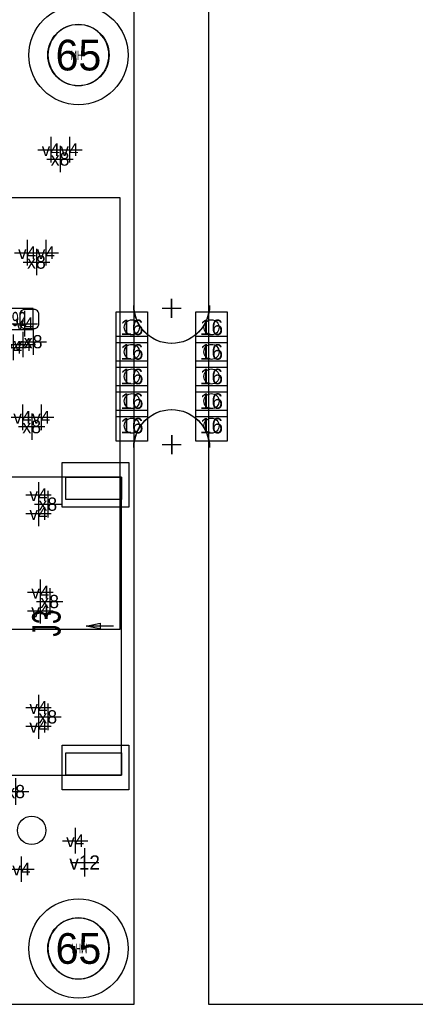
# Model space of a CAD drawing. Extents: x -36 to 384, y -28 to 269.
# Tile 19 of 52: x 47 to 58, y 0 to 26. Entities that reach past the tile are written whole.
import ezdxf
from ezdxf.enums import TextEntityAlignment as Align

# ---------------------------------------------------------------- set-up
doc = ezdxf.new("R2010")
doc.units = 0
for name, color, linetype in [('BG_OUTLINE', 7, 'CONTINUOUS'), ('BG_PANEL', 7, 'CONTINUOUS'), ('MA_NCLEGEND-1-16', 7, 'CONTINUOUS'), ('MA_NCLEGEND-1-2', 7, 'CONTINUOUS'), ('MA_NCLEGEND-14-15', 7, 'CONTINUOUS'), ('MA_NCLEGEND-15-16', 7, 'CONTINUOUS'), ('MA_NCLEGEND-2-3', 7, 'CONTINUOUS'), ('MA_NCLEGEND-3-14', 7, 'CONTINUOUS'), ('PG_ASSEMBLY_BOTTOM', 7, 'CONTINUOUS'), ('PG_ASSEMBLY_TOP', 7, 'CONTINUOUS'), ('PIN_BOTTOM', 7, 'CONTINUOUS'), ('PIN_TOP', 7, 'CONTINUOUS'), ('RD_ASSEMBLY_TOP', 7, 'CONTINUOUS')]:
    doc.layers.add(name, color=color, linetype=linetype)

# ---------------------------------------------------------------- blocks, each defined once
blk = doc.blocks.new('FIGURE_CROSS')
for points in [[(0, 0.5), (0, -0.5)], [(-0.5, 0), (0.5, 0)]]:
    blk.add_lwpolyline(points)
blk = doc.blocks.new('FIGURE_SQUARE')
blk.add_lwpolyline([(-0.5, -0.5), (-0.5, 0.5), (0.5, 0.5), (0.5, -0.5)], close=True)
blk = doc.blocks.new('FIGURE_CIRCLE')
blk.add_circle((0, 0), 0.5)

msp = doc.modelspace()

# ---------------------------------------------------------------- linework, layer by layer
at = {"layer": 'BG_OUTLINE'}
msp.add_lwpolyline([(50.000002, 0), (50.000002, 79.999992), (0, 79.999992), (0, 0)], close=True, dxfattribs=at)
at = {"layer": 'BG_PANEL'}
msp.add_lwpolyline([(101.999898, 0), (101.999898, 79.99984), (51.999896, 79.99984), (51.999896, 0)], close=True, dxfattribs=at)
for points in [[(51.0032, 18.4404), (51.0032, 18.9484)], [(51.009296, 18.4404), (51.009296, 18.9484)], [(51.2572, 18.6944), (50.7492, 18.6944)], [(51.263296, 18.6944), (50.755296, 18.6944)], [(51.0032, 15.2908), (51.0032, 14.7828)], [(51.009296, 15.2908), (51.009296, 14.7828)], [(50.7492, 15.0368), (51.2572, 15.0368)], [(50.755296, 15.0368), (51.263296, 15.0368)]]:
    msp.add_lwpolyline(points, dxfattribs=at)
for points in [[(52.0192, 18.7706, -1), (49.9872, 18.7706)], [(52.025296, 18.7706, -1), (49.993296, 18.7706)], [(49.9872, 14.9606, -1), (52.0192, 14.9606)], [(49.993296, 14.9606, -1), (52.025296, 14.9606)]]:
    msp.add_lwpolyline(points, format="xyb", dxfattribs=at)
at = {"layer": 'PG_ASSEMBLY_BOTTOM'}
msp.add_lwpolyline([(49.615598, 21.670366), (49.615598, 10.07016), (36.515802, 10.07016), (36.515802, 21.035366), (37.150802, 21.670366), (49.615598, 21.670366)], dxfattribs=at)
at = {"layer": 'PG_ASSEMBLY_TOP'}
for points in [[(49.319002, 25.499949, 1), (47.680804, 25.499949, 1), (49.319002, 25.499949)], [(49.319002, 1.499997, 1), (47.680804, 1.499997, 1), (49.319002, 1.499997)]]:
    msp.add_lwpolyline(points, format="xyb", dxfattribs=at)
for points in [[(46.2153, 18.13085), (47.2821, 18.13085), (47.2821, 18.68965), (46.2153, 18.68965)], [(49.659997, 6.160008), (49.659997, 14.160017), (45.410095, 14.160017), (45.410095, 6.160008)], [(49.659997, 13.560019), (48.159899, 13.560019), (48.159899, 14.160017), (49.659997, 14.160017)], [(49.659997, 6.160008), (48.159899, 6.160008), (48.159899, 6.760007), (49.659997, 6.760007)]]:
    msp.add_lwpolyline(points, close=True, dxfattribs=at)
for points in [[(48.705999, 10.16), (49.086999, 10.2362)], [(49.442599, 10.16), (48.705999, 10.16)], [(49.086999, 10.0838), (48.705999, 10.16)], [(49.086999, 10.2362), (49.086999, 10.0838)]]:
    msp.add_lwpolyline(points, dxfattribs=at)
at = {"layer": 'PIN_BOTTOM'}
for centre, radius in [((48.499903, 25.499949), 1.3335), ((49.9364, 18.1864), 0.2032), ((52.076096, 18.1864), 0.2032), ((49.9364, 17.526), 0.2032), ((52.076096, 17.526), 0.2032), ((49.9364, 16.8656), 0.2032), ((52.076096, 16.8656), 0.2032), ((49.9364, 16.2052), 0.2032), ((52.076096, 16.2052), 0.2032), ((49.9364, 15.5448), 0.2032), ((52.076096, 15.5448), 0.2032), ((47.244, 4.6736), 0.381), ((48.499903, 1.499997), 1.3335)]:
    msp.add_circle(centre, radius, dxfattribs=at)
at = {"layer": 'PIN_TOP'}
msp.add_lwpolyline([(47.0281, 18.15625), (47.3329, 18.15625, 0.294587), (47.4345, 18.25785), (47.4345, 18.56265, 0.294587), (47.3329, 18.66425), (47.0281, 18.66425, 0.294587), (46.9265, 18.56265), (46.9265, 18.25785, 0.294587)], format="xyb", close=True, dxfattribs=at)
for points in [[(49.858041, 13.356844), (48.057943, 13.356844), (48.057943, 14.55674), (49.858041, 14.55674)], [(49.858041, 5.76326), (48.057943, 5.76326), (48.057943, 6.963156), (49.858041, 6.963156)]]:
    msp.add_lwpolyline(points, close=True, dxfattribs=at)
for centre, radius in [((48.499903, 25.499949), 1.3335), ((49.9364, 18.1864), 0.2032), ((52.076096, 18.1864), 0.2032), ((49.9364, 17.526), 0.2032), ((52.076096, 17.526), 0.2032), ((49.9364, 16.8656), 0.2032), ((52.076096, 16.8656), 0.2032), ((49.9364, 16.2052), 0.2032), ((52.076096, 16.2052), 0.2032), ((49.9364, 15.5448), 0.2032), ((52.076096, 15.5448), 0.2032), ((48.499903, 1.499997), 1.3335)]:
    msp.add_circle(centre, radius, dxfattribs=at)

# ---------------------------------------------------------------- block references
at = {"layer": 'MA_NCLEGEND-1-16'}
for name, p, xscale, yscale in [('FIGURE_CIRCLE', (48.499903, 25.499949), 1.651, 1.651), ('FIGURE_SQUARE', (49.9364, 18.1864), 0.8382, 0.8382), ('FIGURE_SQUARE', (52.076096, 18.1864), 0.8382, 0.8382), ('FIGURE_SQUARE', (49.9364, 17.526), 0.8382, 0.8382), ('FIGURE_SQUARE', (52.076096, 17.526), 0.8382, 0.8382), ('FIGURE_SQUARE', (49.9364, 16.8656), 0.8382, 0.8382), ('FIGURE_SQUARE', (52.076096, 16.8656), 0.8382, 0.8382), ('FIGURE_SQUARE', (49.9364, 16.2052), 0.8382, 0.8382), ('FIGURE_SQUARE', (52.076096, 16.2052), 0.8382, 0.8382), ('FIGURE_SQUARE', (49.9364, 15.5448), 0.8382, 0.8382), ('FIGURE_SQUARE', (52.076096, 15.5448), 0.8382, 0.8382), ('FIGURE_CROSS', (48.6664, 3.81), 0.762, 0.762), ('FIGURE_CIRCLE', (48.499903, 1.499997), 1.651, 1.651)]:
    msp.add_blockref(name, p, dxfattribs=dict(at, xscale=xscale, yscale=yscale))
at = {"layer": 'MA_NCLEGEND-1-2', "xscale": 0.6858, "yscale": 0.6858}
for p in [(48.257435, 22.959035), (47.622435, 20.190435), (47.0535, 18.28325), (46.7487, 17.64825), (47.495435, 15.770835), (47.424365, 13.688035), (47.475165, 11.071835), (47.424365, 7.973035), (46.9646, 3.6322)]:
    msp.add_blockref('FIGURE_CROSS', p, dxfattribs=at)
at = {"layer": 'MA_NCLEGEND-14-15', "xscale": 0.6858, "yscale": 0.6858}
for p in [(47.754565, 22.959035), (47.119565, 20.190435), (46.992565, 15.770835), (47.424365, 13.185165), (47.475165, 10.568965), (47.424365, 7.470165)]:
    msp.add_blockref('FIGURE_CROSS', p, dxfattribs=at)
at = {"layer": 'MA_NCLEGEND-15-16', "xscale": 0.6858, "yscale": 0.6858}
for p in [(47.754565, 22.959035), (47.119565, 20.190435), (47.0027, 17.72445), (46.992565, 15.770835), (47.424365, 13.185165), (47.475165, 10.568965), (47.424365, 7.470165)]:
    msp.add_blockref('FIGURE_CROSS', p, dxfattribs=at)
at = {"layer": 'MA_NCLEGEND-2-3', "xscale": 0.6858, "yscale": 0.6858}
for p in [(48.257435, 22.959035), (47.622435, 20.190435), (47.0535, 18.28325), (46.7487, 17.64825), (47.495435, 15.770835), (47.424365, 13.688035), (47.475165, 11.071835), (47.424365, 7.973035), (48.4124, 4.3942), (46.9646, 3.6322)]:
    msp.add_blockref('FIGURE_CROSS', p, dxfattribs=at)
at = {"layer": 'MA_NCLEGEND-3-14', "xscale": 0.7112, "yscale": 0.7112}
for p in [(48.006, 22.7076), (47.371, 19.939), (47.2821, 17.80065), (47.244, 15.5194), (47.6758, 13.4366), (47.7266, 10.8204), (47.6758, 7.7216), (46.8122, 5.715)]:
    msp.add_blockref('FIGURE_CROSS', p, dxfattribs=at)

# ---------------------------------------------------------------- texts
at = {"layer": 'MA_NCLEGEND-1-16'}
for s, height, p in [('65', 0.8255, (48.499903, 25.499949)), ('16', 0.4191, (49.9364, 18.1864)), ('16', 0.4191, (52.076096, 18.1864)), ('16', 0.4191, (49.9364, 17.526)), ('16', 0.4191, (52.076096, 17.526)), ('16', 0.4191, (49.9364, 16.8656)), ('16', 0.4191, (52.076096, 16.8656)), ('16', 0.4191, (49.9364, 16.2052)), ('16', 0.4191, (52.076096, 16.2052)), ('16', 0.4191, (49.9364, 15.5448)), ('16', 0.4191, (52.076096, 15.5448)), ('v12', 0.381, (48.6664, 3.81)), ('65', 0.8255, (48.499903, 1.499997))]:
    msp.add_text(s, height=height, dxfattribs=at).set_placement(p, align=Align.MIDDLE_CENTER)
at = {"layer": 'MA_NCLEGEND-1-2'}
for p in [(48.257435, 22.959035), (47.622435, 20.190435), (47.0535, 18.28325), (46.7487, 17.64825), (47.495435, 15.770835), (47.424365, 13.688035), (47.475165, 11.071835), (47.424365, 7.973035), (46.9646, 3.6322)]:
    msp.add_text('v4', height=0.3429, dxfattribs=at).set_placement(p, align=Align.MIDDLE_CENTER)
at = {"layer": 'MA_NCLEGEND-14-15'}
for p in [(47.754565, 22.959035), (47.119565, 20.190435), (46.992565, 15.770835), (47.424365, 13.185165), (47.475165, 10.568965), (47.424365, 7.470165)]:
    msp.add_text('v4', height=0.3429, dxfattribs=at).set_placement(p, align=Align.MIDDLE_CENTER)
at = {"layer": 'MA_NCLEGEND-15-16'}
for p in [(47.754565, 22.959035), (47.119565, 20.190435), (47.0027, 17.72445), (46.992565, 15.770835), (47.424365, 13.185165), (47.475165, 10.568965), (47.424365, 7.470165)]:
    msp.add_text('v4', height=0.3429, dxfattribs=at).set_placement(p, align=Align.MIDDLE_CENTER)
at = {"layer": 'MA_NCLEGEND-2-3'}
for p in [(48.257435, 22.959035), (47.622435, 20.190435), (47.0535, 18.28325), (46.7487, 17.64825), (47.495435, 15.770835), (47.424365, 13.688035), (47.475165, 11.071835), (47.424365, 7.973035), (48.4124, 4.3942), (46.9646, 3.6322)]:
    msp.add_text('v4', height=0.3429, dxfattribs=at).set_placement(p, align=Align.MIDDLE_CENTER)
at = {"layer": 'MA_NCLEGEND-3-14'}
for p in [(48.006, 22.7076), (47.371, 19.939), (47.2821, 17.80065), (47.244, 15.5194), (47.6758, 13.4366), (47.7266, 10.8204), (47.6758, 7.7216), (46.8122, 5.715)]:
    msp.add_text('x8', height=0.3556, dxfattribs=at).set_placement(p, align=Align.MIDDLE_CENTER)
at = {"layer": 'RD_ASSEMBLY_TOP'}
for s, height, width, p in [('MH*', 0.254, 0.6, (48.4886, 25.366142)), ('C92', 0.381, 0.666667, (46.7741, 18.21975))]:
    msp.add_text(s, height=height, dxfattribs=dict(at, width=width)).set_placement(p, align=Align.CENTER)
for s, height, rotation, width, p in [('J3', 0.762, 90, 0.666667, (48.0187, 10.2362)), ('MH4', 0.254, 180, 0.6, (48.525303, 1.626997))]:
    msp.add_text(s, height=height, rotation=rotation, dxfattribs=dict(at, width=width)).set_placement(p, align=Align.CENTER)

doc.saveas('drawing.dxf')
